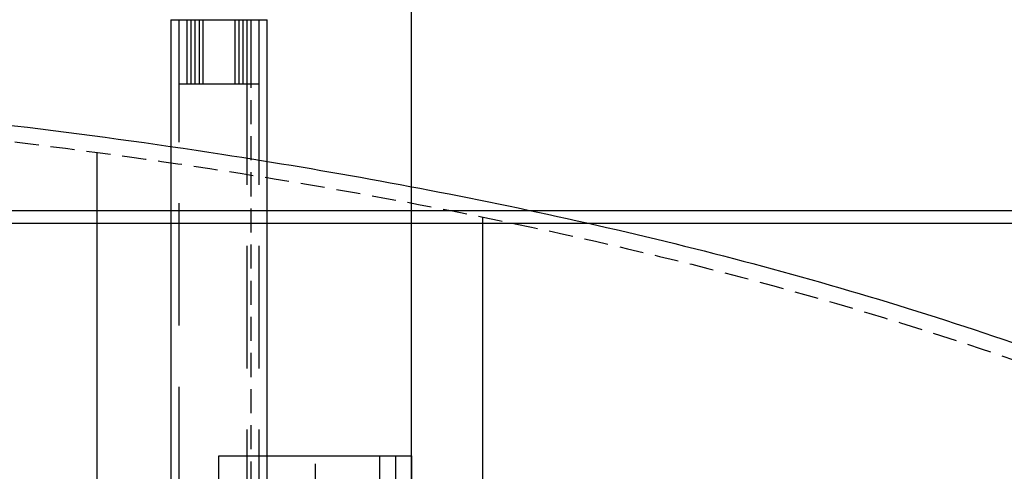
# Model space of a CAD drawing. Extents: x -184.4 to -118.8, y 116.3 to 158.3.
# Tile 10 of 16: x -168.2 to -152.8, y 151.3 to 158.3. Entities that reach past the tile are written whole.
import ezdxf

# ---------------------------------------------------------------- set-up
doc = ezdxf.new("R2010")
doc.units = 0
doc.header["$LTSCALE"] = 1.5
doc.header["$MEASUREMENT"] = 0
for name, pattern in [('CENTER', [2, 1.25, -0.25, 0.25, -0.25]), ('HIDDEN', [0.375, 0.25, -0.125]), ('SLDHIDDEN0', [1.905, 1.27, -0.635])]:
    doc.linetypes.add(name, pattern=pattern)
doc.layers.get('0').update_dxf_attribs({"linetype": 'CONTINUOUS'})
for name, color, linetype in [('ANTENNA', 2, 'CONTINUOUS'), ('HULL', 7, 'CONTINUOUS'), ('J_BOX_AFT', 171, 'CONTINUOUS'), ('STATION12', 50, 'CONTINUOUS'), ('STATION13', 90, 'CONTINUOUS')]:
    doc.layers.add(name, color=color, linetype=linetype)

msp = doc.modelspace()

# ---------------------------------------------------------------- linework, layer by layer
for p, direction in [((-162.053, 151.548), (0, 1)), ((-162.053, 155.37), (1, 0)), ((-160.946, 155.17), (1, 0))]:
    msp.add_xline(p, direction)
at = {"layer": 'ANTENNA', "linetype": 'CONTINUOUS'}
for p, q in [((-165.801, 158.339), (-165.801, 144.339)), ((-165.801, 158.339), (-164.389, 158.339)), ((-164.389, 158.339), (-164.301, 158.339)), ((-164.301, 144.339), (-164.301, 158.339))]:
    msp.add_line(p, q, dxfattribs=at)
at = {"layer": 'ANTENNA', "linetype": 'SLDHIDDEN0'}
for p, q in [((-165.676, 158.339), (-165.676, 144.339)), ((-165.676, 158.339), (-165.676, 157.339)), ((-165.551, 158.339), (-165.551, 157.339)), ((-165.488, 158.339), (-165.488, 157.339)), ((-165.426, 158.339), (-165.426, 157.339)), ((-165.363, 158.339), (-165.363, 157.339)), ((-165.301, 158.339), (-165.301, 157.339)), ((-164.801, 157.339), (-164.801, 158.339)), ((-164.738, 157.339), (-164.738, 158.339)), ((-164.676, 157.339), (-164.676, 158.339)), ((-164.613, 144.339), (-164.613, 158.339)), ((-164.613, 157.339), (-164.613, 158.339)), ((-164.551, 157.339), (-164.551, 158.339)), ((-164.426, 144.339), (-164.426, 158.339)), ((-164.426, 157.339), (-164.426, 158.339)), ((-165.676, 157.339), (-164.499, 157.339)), ((-164.499, 157.339), (-164.426, 157.339))]:
    msp.add_line(p, q, dxfattribs=at)
at = {"layer": 'ANTENNA', "linetype": 'HIDDEN'}
msp.add_line((-164.551, 144.339), (-164.551, 158.339), dxfattribs=at)
at = {"layer": 'HULL'}
msp.add_open_spline([(-179.437, 157.656), (-178.949, 157.629), (-178.461, 157.6), (-175.806, 157.434), (-173.64, 157.263), (-169.316, 156.829), (-167.156, 156.579), (-163.359, 155.991), (-161.719, 155.692), (-158.458, 154.995), (-156.837, 154.591), (-153.634, 153.65), (-152.052, 153.113), (-149.922, 152.287), (-149.353, 152.056), (-148.788, 151.815)], degree=3, knots=[86.479217, 86.479217, 86.479217, 86.479217, 87.943917, 87.943917, 94.451676, 94.451676, 100.959435, 100.959435, 105.945501, 105.945501, 110.931566, 110.931566, 115.917632, 115.917632, 117.752109, 117.752109, 117.752109, 117.752109], dxfattribs=at)
at = {"layer": 'HULL', "linetype": 'HIDDEN'}
msp.add_open_spline([(-179.437, 157.406), (-177.605, 157.303), (-174.437, 157.089), (-169.94, 156.649), (-165.933, 156.163), (-161.927, 155.492), (-157.915, 154.631), (-153.9, 153.502), (-150.867, 152.41), (-149.172, 151.708), (-148.788, 151.544)], degree=3, knots=[86.493229, 86.493229, 86.493229, 86.493229, 91.998394, 96.017362, 100.048491, 104.104215, 108.197734, 112.354283, 116.605589, 117.858875, 117.858875, 117.858875, 117.858875], dxfattribs=at)
at = {"layer": 'J_BOX_AFT'}
for p, q in [((-165.053, 151.548), (-162.053, 151.548)), ((-165.053, 143.548), (-165.053, 151.548)), ((-162.553, 151.548), (-162.553, 143.548)), ((-162.303, 151.548), (-162.303, 143.548)), ((-162.053, 151.548), (-162.053, 143.548))]:
    msp.add_line(p, q, dxfattribs=at)
at = {"layer": 'J_BOX_AFT', "linetype": 'CENTER'}
msp.add_line((-163.55, 143.548), (-163.55, 151.548), dxfattribs=at)
at = {"layer": 'STATION12'}
msp.add_line((-166.946, 138.823), (-166.946, 156.272), dxfattribs=at)
at = {"layer": 'STATION13'}
msp.add_line((-160.946, 139.829), (-160.946, 155.267), dxfattribs=at)

doc.saveas('drawing.dxf')
